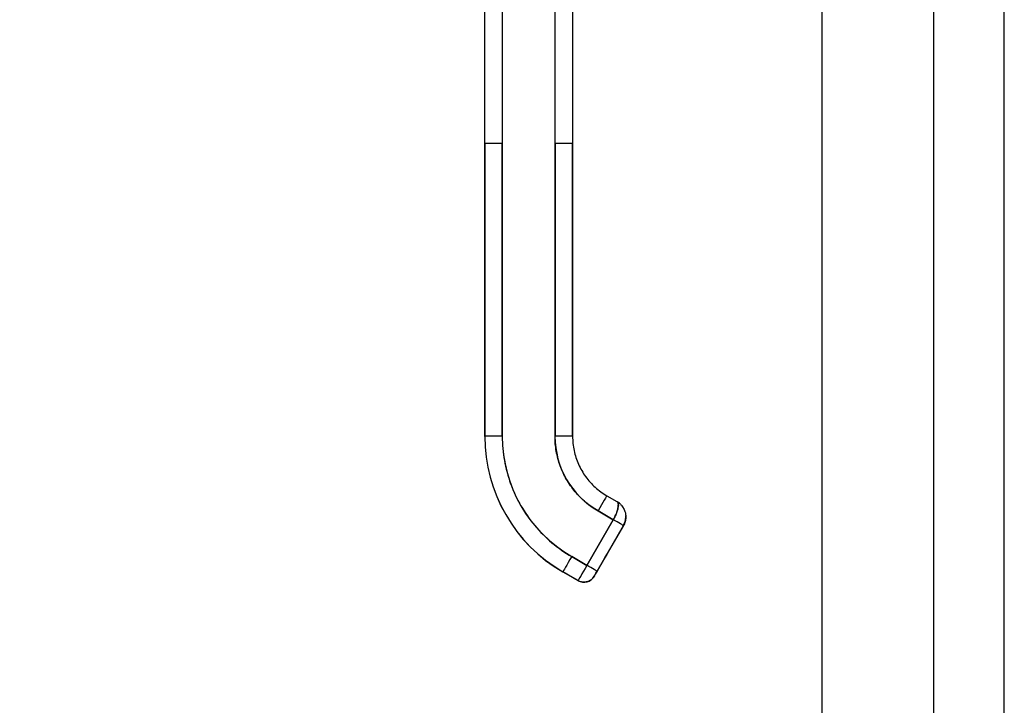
# Model space of a CAD drawing. Extents: x 807 to 1172, y 30 to 260.
# Tile 163 of 214: x 971.8 to 978.42, y 160.61 to 165.22. Entities that reach past the tile are written whole.
import ezdxf

# ---------------------------------------------------------------- set-up
doc = ezdxf.new("R2010")
doc.units = 0
doc.header["$LTSCALE"] = 4
doc.header["$MEASUREMENT"] = 0
doc.layers.get('0').update_dxf_attribs({"linetype": 'CONTINUOUS'})
doc.layers.get('DEFPOINTS').update_dxf_attribs({"linetype": 'CONTINUOUS'})
doc.styles.add('ROMANS', font='romans.shx')
doc.dimstyles.new('Default (ANSI)', dxfattribs={"dimscale": 20, "dimtxt": 0.07, "dimasz": 0.07, "dimexe": 0.125, "dimexo": 0.0625, "dimgap": 0.031496, "dimtad": 0, "dimtih": 1, "dimtoh": 1, "dimrnd": 1e-08, "dimzin": 0, "dimdsep": 46, "dimtxsty": 'ROMANS', "dimblk": 'Filled-1', "dimcen": 0.09, "dimdle": 0.393701, "dimclrd": 256, "dimclre": 256, "dimclrt": 256, "dimadec": 0, "dimazin": 0, "dimtfac": 0.928571, "dimtofl": 0, "dimtmove": 0, "dimatfit": 3, "dimfxl": 1, "dimtolj": 1, "dimtzin": 0, "dimlwd": -1, "dimlwe": -1, "dimarcsym": 0})

# ---------------------------------------------------------------- blocks, each defined once
blk = doc.blocks.new('Filled-1')
at = {"color": 0}
for p, q in [((0, 0), (-1, 0.1786)), ((-1, 0.1786), (-1, -0.1786)), ((-1, 0), (0, 0)), ((-1, -0.1786), (0, 0))]:
    blk.add_line(p, q, dxfattribs=at)
at = {"color": 0, "flags": 128}
blk.add_lwpolyline([(-1, -0.1786), (0, 0), (-1, 0.1786), (-1, -0.1786)], dxfattribs=at)
at = {"color": 0}
blk.add_solid([(-1, -0.1786), (0, 0), (-1, 0.1786), (-1, -0.1786)], dxfattribs=at)
blk = doc.blocks.new('*D76')
at = {"transparency": 16777216}
for p, q in [((976.1389, 199.4239), (966.2743, 199.4239)), ((968.7743, 198.0239), (968.7743, 173.21)), ((968.7743, 137.4489), (968.7743, 162.2627)), ((976.1389, 136.0489), (966.2743, 136.0489))]:
    blk.add_line(p, q, dxfattribs=at)
at = {"layer": 'DEFPOINTS', "color": 0, "transparency": 16777216}
for p in [(968.7743, 199.4239), (977.3889, 199.4239), (977.3889, 136.0489)]:
    blk.add_point(p, dxfattribs=at)
at = {"transparency": 16777216, "xscale": 1.400000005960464, "yscale": 1.400000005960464, "zscale": 1.400000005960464}
for p, rotation in [((968.7743, 199.4239), 90), ((968.7743, 136.0489), 270)]:
    blk.add_blockref('Filled-1', p, dxfattribs=dict(at, rotation=rotation))
at = {"transparency": 16777216, "insert": (968.7743, 167.7364), "char_height": 1.4, "attachment_point": 5, "style": 'ROMANS'}
blk.add_mtext('\\A1;\\fTahoma|b0|i0;\\H1.5400;63.37\\P\\fTahoma|b0|i0;\\H1.5400;DOOR\\P\\fTahoma|b0|i0;\\H1.5400;HEIGHT\\P\\fTahoma|b0|i0;\\H1.5400;(2 PL.)', dxfattribs=at)

msp = doc.modelspace()

# ---------------------------------------------------------------- linework, layer by layer
for p, q in [((977.1911, 136.2466), (977.1911, 199.2261)), ((978.4154, 160.2988), (978.4154, 175.174)), ((977.9411, 160.4239), (977.9411, 175.0489)), ((974.9225, 164.3903), (974.9225, 165.3164)), ((975.0406, 165.3165), (975.0406, 164.3904)), ((975.395, 164.3904), (975.395, 165.3165)), ((975.5131, 165.3164), (975.5131, 164.3903)), ((974.9225, 164.3903), (974.9225, 162.4218)), ((974.9225, 162.4218), (974.9225, 164.3903)), ((975.0406, 164.3904), (975.0406, 162.4219)), ((975.0406, 162.4219), (975.0406, 164.3904)), ((975.395, 164.3904), (975.395, 162.4219)), ((975.395, 162.4219), (975.395, 164.3904)), ((975.5131, 164.3903), (975.5131, 162.4218)), ((975.5131, 163.9375), (975.5131, 164.3903)), ((975.5131, 163.8391), (975.5131, 163.9375)), ((975.5131, 163.2289), (975.5131, 163.8391)), ((975.5131, 163.1304), (975.5131, 163.2289)), ((975.5131, 162.5202), (975.5131, 163.1304)), ((975.5131, 162.4218), (975.5131, 162.5202)), ((974.9225, 162.4218), (974.9225, 162.4211)), ((974.9225, 162.4211), (974.9225, 162.4218)), ((975.7434, 162.0228), (975.8116, 161.9834)), ((975.6844, 161.9207), (975.7866, 161.8616)), ((975.7866, 161.8616), (975.6844, 161.9207)), ((975.7866, 161.8616), (975.6095, 161.5548)), ((975.6095, 161.5548), (975.7866, 161.8616)), ((975.8548, 161.8222), (975.6777, 161.5153)), ((975.6777, 161.5153), (975.8548, 161.8222)), ((975.8548, 161.8214), (975.6777, 161.5145)), ((975.8548, 161.8221), (975.746, 161.6336)), ((975.746, 161.6332), (975.8548, 161.8218)), ((975.8548, 161.8218), (975.746, 161.6332)), ((975.746, 161.6332), (975.8548, 161.8218)), ((975.746, 161.6329), (975.8548, 161.8214)), ((975.8548, 161.8221), (975.8548, 161.8222)), ((975.8548, 161.8222), (975.8548, 161.8221)), ((975.8548, 161.8218), (975.8548, 161.8218)), ((975.8548, 161.8218), (975.8548, 161.8218)), ((975.8548, 161.8214), (975.8548, 161.8214)), ((975.8548, 161.8214), (975.8548, 161.8214)), ((975.6095, 161.5548), (975.5072, 161.6138)), ((975.5072, 161.6138), (975.6095, 161.5548)), ((975.7275, 161.6015), (975.7275, 161.6012)), ((975.7275, 161.6012), (975.7275, 161.6015)), ((975.7275, 161.6011), (975.7275, 161.6009)), ((975.7275, 161.6009), (975.7275, 161.6011)), ((975.4481, 161.5114), (975.4481, 161.5107)), ((975.5504, 161.4523), (975.4481, 161.5114)), ((975.4481, 161.5114), (975.5504, 161.4523)), ((975.4481, 161.5107), (975.4481, 161.5114)), ((975.5504, 161.4516), (975.4481, 161.5107)), ((975.5504, 161.4516), (975.5504, 161.4523)), ((975.5504, 161.4523), (975.5504, 161.4516)), ((975.658, 161.4805), (975.658, 161.4812)), ((975.658, 161.4812), (975.658, 161.4805))]:
    msp.add_line(p, q)
for centre, radius, start, end in [((975.7525, 161.8812), 0.1181, 47.29347, 59.86919), ((975.7525, 161.8812), 0.1181, 47.39106, 59.82985), ((975.7525, 161.8812), 0.1181, 16.27764, 28.53168), ((975.7525, 161.8812), 0.1181, 16.60338, 28.2689), ((975.7525, 161.8805), 0.1181, 330.00002, 359.11274), ((975.7525, 161.8808), 0.1181, 330.00002, 358.60612), ((975.7525, 161.8808), 0.1181, 330.00002, 358.44016), ((975.7525, 161.8812), 0.1181, 330.00002, 357.09294), ((975.7114, 161.6105), 0.0185, 330.00002, 336.7468), ((975.7114, 161.6105), 0.0185, 330.00002, 336.7468), ((975.7114, 161.6101), 0.0185, 330.00002, 336.7468), ((975.7114, 161.6101), 0.0185, 330.00002, 336.7468), ((975.7114, 161.6107), 0.0185, 330.00002, 331.00099), ((975.7114, 161.6107), 0.0185, 330.00002, 331.00099), ((975.7114, 161.6104), 0.0185, 330.00002, 331.00099), ((975.7114, 161.6104), 0.0185, 330.00002, 331.00099), ((975.5898, 161.5205), 0.0787, 239.99998, 329.99998), ((975.5898, 161.5198), 0.0787, 240.00002, 330.00002)]:
    msp.add_arc(centre, radius, start, end)
for centre, major_axis, ratio, start_param, end_param in [((975.0406, 164.3903), (-0.1181, 0), 0.001274, 4.712398, 6.283169), ((975.0406, 164.3903), (-0.1181, 0), 0.001274, 4.71239, 6.283188), ((975.395, 164.3903), (0.1181, 0), 0.001274, 0.000027, 1.570778), ((975.395, 164.3903), (0.1181, 0), 0.001274, 6.283183, 7.853982), ((975.0406, 162.4218), (-0.1181, 0), 0.001274, 4.712389, 6.283183), ((975.0406, 162.4218), (-0.1181, 0), 0.001274, 4.712392, 6.283185), ((975.9737, 162.4218), (-1.0512, 0), 0.999999, 0, 1.047198), ((975.9737, 162.4218), (-1.0512, 0), 0.999999, 0, 1.047198), ((975.9737, 162.4211), (-1.0512, 0), 0.999999, 0, 1.047198), ((975.9737, 162.4219), (-0.9331, 0), 0.999999, 0, 1.047198), ((975.395, 162.4218), (0.1181, 0), 0.001274, 0.000003, 1.570798), ((975.395, 162.4218), (0.1181, 0), 0.001274, 0, 1.570794), ((975.9737, 162.4219), (-0.5012, 0.2894), 1, 0.523599, 1.570796), ((975.6844, 161.9205), (0.0591, 0.1023), 0.000637, 0.000001, 1.569691), ((975.6844, 161.9205), (0.0591, 0.1023), 0.000637, 0, 1.569693), ((975.7866, 161.8615), (0.0682, -0.0394), 0.001103, 0.000637, 1.571433), ((975.7866, 161.8615), (-0.0682, 0.0394), 0.001093, 3.142252, 4.712986), ((975.7525, 161.8805), (0.1181, -0.0017), 0.999999, 5.773919, 6.283185), ((975.7525, 161.8808), (0.1181, -0.003), 0.999999, 5.785107, 6.283185), ((975.7525, 161.8808), (0.118, -0.0052), 0.999999, 5.803317, 6.283185), ((975.7525, 161.8812), (0.1179, -0.0063), 0.999999, 5.813275, 6.283185), ((975.8388, 161.831), (0.016, -0.0093), 0.001103, 0.000637, 0.134742), ((975.8388, 161.831), (0.016, -0.0093), 0.001103, 6.142909, 6.244224), ((975.8388, 161.831), (0.016, -0.0093), 0.001103, 6.142909, 6.244224), ((975.8388, 161.8307), (0.016, -0.0093), 0.001103, 0.000637, 0.13474), ((975.5072, 161.6137), (-0.0591, -0.1023), 0.000637, 4.711289, 6.282082), ((975.5072, 161.6137), (-0.0591, -0.1023), 0.000637, 4.711286, 6.282082), ((975.746, 161.6335), (-0.0185, -0.032), 0.000637, 4.711286, 6.282082), ((975.746, 161.6332), (-0.0185, -0.032), 0.000637, 4.711286, 6.282082), ((975.746, 161.6333), (-0.0185, -0.032), 0.000637, 6.282082, 7.852879), ((975.746, 161.6329), (-0.0185, -0.032), 0.000637, 6.282082, 7.852879), ((975.73, 161.6425), (0.016, -0.0093), 0.001103, 0.000637, 0.134741), ((975.73, 161.6421), (0.016, -0.0093), 0.001103, 0.000637, 0.134741), ((975.73, 161.6428), (0.016, -0.0093), 0.001103, 6.282549, 6.283822), ((975.73, 161.6425), (0.016, -0.0093), 0.001103, 6.282549, 6.283822), ((975.73, 161.6425), (0.016, -0.0093), 0.001103, 6.282549, 6.283822), ((975.6095, 161.5546), (-0.0591, -0.1023), 0.000637, 4.711286, 6.282082), ((975.6095, 161.5546), (-0.0591, -0.1023), 0.000665, 4.711498, 6.281871), ((975.6095, 161.5547), (0.0682, -0.0394), 0.001103, 0.000637, 1.571433), ((975.6095, 161.5547), (0.0682, -0.0394), 0.001102, 0.000591, 1.571462)]:
    msp.add_ellipse(centre, major_axis=major_axis, ratio=ratio, start_param=start_param, end_param=end_param)
for points, knots in [([(975.0406, 162.4219), (975.0407, 162.3674), (975.0453, 162.3138), (975.0547, 162.2604), (975.0641, 162.2071), (975.0782, 162.1542), (975.0968, 162.103), (975.1154, 162.0519), (975.1385, 162.0025), (975.1656, 161.9554), (975.1928, 161.9084), (975.224, 161.8637), (975.2591, 161.822), (975.2941, 161.7803), (975.3329, 161.7416), (975.3743, 161.7068), (975.4158, 161.672), (975.46, 161.6411), (975.5072, 161.6138)], [0, 0, 0, 0, 0.166667, 0.166667, 0.166667, 0.333333, 0.333333, 0.333333, 0.5, 0.5, 0.5, 0.666667, 0.666667, 0.666667, 0.833333, 0.833333, 0.833333, 1, 1, 1, 1]), ([(975.6844, 161.9207), (975.6552, 161.9375), (975.6278, 161.9567), (975.6021, 161.9782), (975.5764, 161.9998), (975.5523, 162.0238), (975.5306, 162.0497), (975.5088, 162.0756), (975.4894, 162.1033), (975.4725, 162.1325), (975.4557, 162.1617), (975.4413, 162.1924), (975.4298, 162.2242), (975.4183, 162.2559), (975.4095, 162.2888), (975.4037, 162.3219), (975.3979, 162.355), (975.395, 162.3882), (975.395, 162.4219)], [0, 0, 0, 0, 0.166667, 0.166667, 0.166667, 0.333333, 0.333333, 0.333333, 0.5, 0.5, 0.5, 0.666667, 0.666667, 0.666667, 0.833333, 0.833333, 0.833333, 1, 1, 1, 1]), ([(975.5131, 162.4218), (975.5131, 162.3896), (975.5165, 162.3575), (975.5298, 162.2945), (975.5398, 162.2638), (975.566, 162.205), (975.5822, 162.177), (975.62, 162.125), (975.6416, 162.101), (975.6894, 162.0579), (975.7156, 162.0389), (975.7434, 162.0228)], [6.283185, 6.283185, 6.283185, 6.283185, 6.492625, 6.492625, 6.702064, 6.702064, 6.911504, 6.911504, 7.120943, 7.120943, 7.330383, 7.330383, 7.330383, 7.330383]), ([(975.7866, 161.8616), (975.79, 161.8676), (975.7932, 161.8735), (975.7962, 161.8795), (975.7976, 161.8823), (975.799, 161.885), (975.8003, 161.8878), (975.8037, 161.8951), (975.8069, 161.9024), (975.8096, 161.9095), (975.8101, 161.9109), (975.8106, 161.9122), (975.811, 161.9135), (975.814, 161.9219), (975.8163, 161.9301), (975.8179, 161.9377), (975.818, 161.9379), (975.818, 161.938), (975.818, 161.9382), (975.8196, 161.9456), (975.8205, 161.9524), (975.8207, 161.9583), (975.8208, 161.9592), (975.8208, 161.9601), (975.8208, 161.961), (975.8208, 161.9659), (975.8203, 161.9701), (975.819, 161.9737), (975.8188, 161.9745), (975.8185, 161.9753), (975.8181, 161.976), (975.8166, 161.9792), (975.8143, 161.9816), (975.8116, 161.9834)], [0, 0, 0, 0, 0.1134104, 0.1134104, 0.1134104, 0.1666667, 0.1666667, 0.1666667, 0.306793, 0.306793, 0.306793, 0.3333333, 0.3333333, 0.3333333, 0.5, 0.5, 0.5, 0.5038474, 0.5038474, 0.5038474, 0.6666667, 0.6666667, 0.6666667, 0.6927106, 0.6927106, 0.6927106, 0.8333333, 0.8333333, 0.8333333, 0.8636547, 0.8636547, 0.8636547, 0.9994059, 0.9994059, 0.9994059, 0.9994059]), ([(975.8116, 161.9834), (975.8149, 161.9816), (975.8172, 161.9786), (975.8187, 161.9745), (975.8203, 161.9704), (975.8209, 161.9652), (975.8208, 161.9591), (975.8206, 161.953), (975.8197, 161.946), (975.8181, 161.9384), (975.8165, 161.9308), (975.8142, 161.9226), (975.8112, 161.9141), (975.8083, 161.9056), (975.8046, 161.8969), (975.8004, 161.888), (975.7962, 161.8792), (975.7916, 161.8703), (975.7866, 161.8616)], [0.0006843, 0.0006843, 0.0006843, 0.0006843, 0.1666667, 0.1666667, 0.1666667, 0.3333333, 0.3333333, 0.3333333, 0.5, 0.5, 0.5, 0.6666667, 0.6666667, 0.6666667, 0.8333333, 0.8333333, 0.8333333, 1, 1, 1, 1]), ([(975.822, 161.9766), (975.8277, 161.9725), (975.8334, 161.9676), (975.8404, 161.9602), (975.8424, 161.958), (975.8443, 161.9557)], [0, 0, 0, 0, 0.05794638, 0.05794638, 0.08142952, 0.08142952, 0.08142952, 0.08142952]), ([(975.8087, 161.9073), (975.8087, 161.9073), (975.8087, 161.9073), (975.8087, 161.9073), (975.8087, 161.9073), (975.8087, 161.9073)], [-0.00093696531, -0.00093696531, -0.00093696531, -0.00093696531, -0.0009326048, -0.0009326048, -0.00092422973, -0.00092422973, -0.00092422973, -0.00092422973]), ([(975.8196, 161.9465), (975.8196, 161.9465), (975.8196, 161.9465), (975.8196, 161.9465), (975.8196, 161.9465), (975.8196, 161.9465)], [-0.03125868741, -0.03125868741, -0.03125868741, -0.03125868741, -0.03122935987, -0.03122935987, -0.03121426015, -0.03121426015, -0.03121426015, -0.03121426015]), ([(975.8577, 161.935), (975.857, 161.9363), (975.8563, 161.9376), (975.8556, 161.9389), (975.8523, 161.9448), (975.8485, 161.9504), (975.8442, 161.9557)], [0.6429109, 0.6429109, 0.6429109, 0.6429109, 0.6666667, 0.6666667, 0.6666667, 0.7740299, 0.7740299, 0.7740299, 0.7740299]), ([(975.8443, 161.9557), (975.8478, 161.9513), (975.8511, 161.9466), (975.8539, 161.9418), (975.855, 161.9399), (975.8561, 161.938), (975.8571, 161.9361), (975.8573, 161.9357), (975.8575, 161.9354), (975.8577, 161.935)], [0.214158, 0.214158, 0.214158, 0.214158, 0.3001655, 0.3001655, 0.3001655, 0.3333333, 0.3333333, 0.3333333, 0.3396009, 0.3396009, 0.3396009, 0.3396009]), ([(975.8577, 161.935), (975.8637, 161.9232), (975.8679, 161.9101), (975.87, 161.8943), (975.8702, 161.8918), (975.8704, 161.8893)], [0, 0, 0, 0, 0.1049492, 0.1049492, 0.1242154, 0.1242154, 0.1242154, 0.1242154]), ([(975.8704, 161.8893), (975.8707, 161.8843), (975.8708, 161.8793), (975.8705, 161.8744), (975.8698, 161.8643), (975.868, 161.8546), (975.8652, 161.8457), (975.8646, 161.8439), (975.864, 161.8421), (975.8634, 161.8404), (975.8609, 161.8337), (975.858, 161.8276), (975.8548, 161.8222)], [0.5846399, 0.5846399, 0.5846399, 0.5846399, 0.6650279, 0.6650279, 0.6650279, 0.8333333, 0.8333333, 0.8333333, 0.8681604, 0.8681604, 0.8681604, 0.9999894, 0.9999894, 0.9999894, 0.9999894]), ([(975.8548, 161.8222), (975.8598, 161.8308), (975.8637, 161.8401), (975.8664, 161.8499), (975.8691, 161.8596), (975.8705, 161.8696), (975.8706, 161.8798), (975.8707, 161.883), (975.8706, 161.8861), (975.8704, 161.8893)], [0, 0, 0, 0, 0.1666667, 0.1666667, 0.1666667, 0.3333333, 0.3333333, 0.3333333, 0.3854659, 0.3854659, 0.3854659, 0.3854659]), ([(975.8548, 161.8218), (975.8569, 161.8253), (975.8588, 161.829), (975.8621, 161.8365), (975.8636, 161.8404), (975.8662, 161.8482), (975.8672, 161.8522), (975.8689, 161.8603), (975.8696, 161.8644), (975.8703, 161.8716), (975.8705, 161.8748), (975.8706, 161.8779)], [2.6179939, 2.6179939, 2.6179939, 2.6179939, 2.7227137, 2.7227137, 2.8274335, 2.8274335, 2.9321533, 2.9321533, 3.0368731, 3.0368731, 3.1172646, 3.1172646, 3.1172646, 3.1172646]), ([(975.8706, 161.8773), (975.8704, 161.8676), (975.8689, 161.8581), (975.8664, 161.8489), (975.8637, 161.8393), (975.8598, 161.83), (975.8548, 161.8214)], [0.6747469, 0.6747469, 0.6747469, 0.6747469, 0.8333333, 0.8333333, 0.8333333, 0.9999881, 0.9999881, 0.9999881, 0.9999881]), ([(975.8705, 161.8752), (975.8704, 161.8731), (975.8702, 161.8709), (975.8696, 161.8647), (975.8689, 161.8606), (975.8672, 161.8526), (975.8662, 161.8486), (975.8636, 161.8408), (975.8621, 161.8369), (975.8588, 161.8294), (975.8569, 161.8257), (975.8548, 161.8221)], [3.1923305, 3.1923305, 3.1923305, 3.1923305, 3.2463125, 3.2463125, 3.3510322, 3.3510322, 3.455752, 3.455752, 3.5604717, 3.5604717, 3.6651914, 3.6651914, 3.6651914, 3.6651914]), ([(975.8629, 161.8391), (975.8629, 161.8391), (975.8629, 161.8391), (975.8629, 161.8391), (975.8629, 161.8391), (975.8629, 161.8391)], [-0.01091465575, -0.01091465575, -0.01091465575, -0.01091465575, -0.01087794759, -0.01087794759, -0.01087227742, -0.01087227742, -0.01087227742, -0.01087227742]), ([(975.746, 161.6336), (975.7434, 161.6292), (975.7411, 161.6251), (975.7389, 161.6213), (975.7367, 161.6175), (975.7346, 161.6139), (975.7329, 161.6109), (975.7312, 161.6079), (975.7298, 161.6055), (975.7289, 161.6039), (975.728, 161.6023), (975.7275, 161.6015), (975.7275, 161.6015)], [0, 0, 0, 0, 0.25, 0.25, 0.25, 0.5, 0.5, 0.5, 0.75, 0.75, 0.75, 1, 1, 1, 1]), ([(975.746, 161.6332), (975.7434, 161.6288), (975.7411, 161.6248), (975.7389, 161.621), (975.7367, 161.6171), (975.7346, 161.6135), (975.7329, 161.6105), (975.7312, 161.6075), (975.7298, 161.6051), (975.7289, 161.6036), (975.728, 161.602), (975.7275, 161.6012), (975.7275, 161.6011)], [0, 0, 0, 0, 0.25, 0.25, 0.25, 0.5, 0.5, 0.5, 0.75, 0.75, 0.75, 1, 1, 1, 1]), ([(975.7275, 161.6012), (975.7275, 161.6013), (975.728, 161.6021), (975.7289, 161.6036), (975.7298, 161.6052), (975.7312, 161.6076), (975.7329, 161.6106), (975.7346, 161.6136), (975.7367, 161.6172), (975.7389, 161.621), (975.7411, 161.6248), (975.7434, 161.6289), (975.746, 161.6332)], [0, 0, 0, 0, 0.25, 0.25, 0.25, 0.5, 0.5, 0.5, 0.75, 0.75, 0.75, 1, 1, 1, 1]), ([(975.7275, 161.6009), (975.7275, 161.6009), (975.728, 161.6017), (975.7289, 161.6033), (975.7298, 161.6049), (975.7312, 161.6072), (975.7329, 161.6102), (975.7346, 161.6132), (975.7367, 161.6168), (975.7389, 161.6206), (975.7411, 161.6245), (975.7434, 161.6285), (975.746, 161.6329)], [0, 0, 0, 0, 0.25, 0.25, 0.25, 0.5, 0.5, 0.5, 0.75, 0.75, 0.75, 1, 1, 1, 1]), ([(975.746, 161.6336), (975.744, 161.6301), (975.742, 161.6266), (975.7382, 161.6201), (975.7364, 161.617), (975.7333, 161.6116), (975.7319, 161.6091), (975.7297, 161.6053), (975.7288, 161.6038), (975.728, 161.6024), (975.7278, 161.602), (975.7276, 161.6017), (975.7276, 161.6017), (975.7276, 161.6017)], [0, 0, 0, 0, 0.0304646, 0.0304646, 0.0603773, 0.0603773, 0.0903019, 0.0903019, 0.1201954, 0.1201954, 0.1348787, 0.1348787, 0.1406943, 0.1406943, 0.1406943, 0.1406943]), ([(975.746, 161.6332), (975.744, 161.6297), (975.742, 161.6262), (975.7382, 161.6197), (975.7364, 161.6166), (975.7333, 161.6112), (975.7319, 161.6088), (975.7297, 161.6049), (975.7288, 161.6034), (975.728, 161.602), (975.7278, 161.6016), (975.7276, 161.6014), (975.7276, 161.6013), (975.7276, 161.6013)], [0, 0, 0, 0, 0.0304646, 0.0304646, 0.0603773, 0.0603773, 0.0903019, 0.0903019, 0.1201954, 0.1201954, 0.1348787, 0.1348787, 0.1406943, 0.1406943, 0.1406943, 0.1406943]), ([(975.7276, 161.6017), (975.7276, 161.6017), (975.7276, 161.6018), (975.7276, 161.6018), (975.7277, 161.6018), (975.7277, 161.6019), (975.7277, 161.6019), (975.7278, 161.6021), (975.7278, 161.6021), (975.7279, 161.6023), (975.728, 161.6025), (975.7281, 161.6027)], [0.143073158, 0.143073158, 0.143073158, 0.143073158, 0.143527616, 0.143527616, 0.144575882, 0.144575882, 0.14542838, 0.14542838, 0.146190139, 0.146190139, 0.147603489, 0.147603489, 0.147603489, 0.147603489]), ([(975.7276, 161.6014), (975.7276, 161.6014), (975.7276, 161.6014), (975.7276, 161.6014), (975.7277, 161.6014), (975.7277, 161.6015), (975.7277, 161.6016), (975.7278, 161.6017), (975.7278, 161.6018), (975.728, 161.602), (975.728, 161.6022), (975.7281, 161.6024), (975.7281, 161.6024), (975.7281, 161.6024)], [0.143073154, 0.143073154, 0.143073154, 0.143073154, 0.143527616, 0.143527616, 0.144575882, 0.144575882, 0.14542838, 0.14542838, 0.146190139, 0.146190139, 0.147726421, 0.147726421, 0.147795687, 0.147795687, 0.147795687, 0.147795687]), ([(975.658, 161.4812), (975.658, 161.4813), (975.6585, 161.4821), (975.6595, 161.4838), (975.6605, 161.4855), (975.6619, 161.488), (975.6638, 161.4912), (975.6656, 161.4944), (975.6678, 161.4981), (975.6701, 161.5022), (975.6724, 161.5063), (975.6749, 161.5106), (975.6777, 161.5153)], [0, 0, 0, 0, 0.25, 0.25, 0.25, 0.5, 0.5, 0.5, 0.75, 0.75, 0.75, 1, 1, 1, 1]), ([(975.6777, 161.5153), (975.6751, 161.5108), (975.6725, 161.5063), (975.6701, 161.5022), (975.6677, 161.4981), (975.6656, 161.4943), (975.6638, 161.4912), (975.662, 161.4881), (975.6605, 161.4856), (975.6595, 161.4838), (975.6585, 161.4821), (975.658, 161.4812), (975.658, 161.4812)], [0, 0, 0, 0, 0.25, 0.25, 0.25, 0.5, 0.5, 0.5, 0.75, 0.75, 0.75, 1, 1, 1, 1]), ([(975.6777, 161.5145), (975.6749, 161.5098), (975.6724, 161.5054), (975.6701, 161.5014), (975.6678, 161.4973), (975.6656, 161.4936), (975.6638, 161.4904), (975.6619, 161.4873), (975.6605, 161.4848), (975.6595, 161.4831), (975.6585, 161.4814), (975.658, 161.4805), (975.658, 161.4805)], [0, 0, 0, 0, 0.25, 0.25, 0.25, 0.5, 0.5, 0.5, 0.75, 0.75, 0.75, 1, 1, 1, 1]), ([(975.658, 161.4812), (975.6539, 161.474), (975.6486, 161.4675), (975.6425, 161.462), (975.6363, 161.4565), (975.6293, 161.4519), (975.6218, 161.4486), (975.6143, 161.4452), (975.6062, 161.4431), (975.598, 161.4422), (975.5898, 161.4414), (975.5815, 161.4418), (975.5734, 161.4435), (975.5654, 161.4452), (975.5576, 161.4482), (975.5504, 161.4523)], [0, 0, 0, 0, 0.2, 0.2, 0.2, 0.4, 0.4, 0.4, 0.6, 0.6, 0.6, 0.8, 0.8, 0.8, 1, 1, 1, 1])]:
    msp.add_open_spline(points, degree=3, knots=knots)
for points in [[(975.8221, 161.9766), (975.8188, 161.979), (975.8154, 161.9813), (975.8118, 161.9833)], [(975.8124, 161.983), (975.8156, 161.981), (975.8189, 161.9788), (975.822, 161.9765)], [(975.7897, 161.8671), (975.7897, 161.8671), (975.7897, 161.8671), (975.7897, 161.8671)], [(975.8053, 161.8988), (975.8053, 161.8988), (975.8053, 161.8988), (975.8053, 161.8988)], [(975.8646, 161.8438), (975.8646, 161.8438), (975.8646, 161.8438), (975.8646, 161.8438)], [(975.8704, 161.8741), (975.8704, 161.8741), (975.8704, 161.8741), (975.8704, 161.8741)], [(975.6017, 161.5413), (975.6017, 161.5413), (975.6017, 161.5413), (975.6017, 161.5413)], [(975.5509, 161.4532), (975.5509, 161.4532), (975.5509, 161.4532), (975.5509, 161.4532)]]:
    msp.add_open_spline(points, degree=3)

# ---------------------------------------------------------------- dimensions: what is measured, and where the dimension line sits
dim = msp.add_linear_dim(base=(968.7743279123, 199.4238877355), p1=(977.3888702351, 136.0488877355), p2=(977.388870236, 199.4238877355), angle=270, text='\\fTahoma|b0|i0;\\H1.5400;<>\\P\\fTahoma|b0|i0;\\H1.5400;DOOR\\P\\fTahoma|b0|i0;\\H1.5400;HEIGHT\\P\\fTahoma|b0|i0;\\H1.5400;(2 PL.)', dimstyle='Default (ANSI)', override={"dimgap": 0.031496, "dimdec": 2, "dimtol": 0, "dimlim": 0, "dimtp": 0, "dimtm": 0, "dimtdec": 2, "dimatfit": 1})
dim.commit()
dim.dimension.update_dxf_attribs({"geometry": '*D76', "text_midpoint": (968.7743279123, 167.7363877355), "dimtype": 160})

doc.saveas('drawing.dxf')
